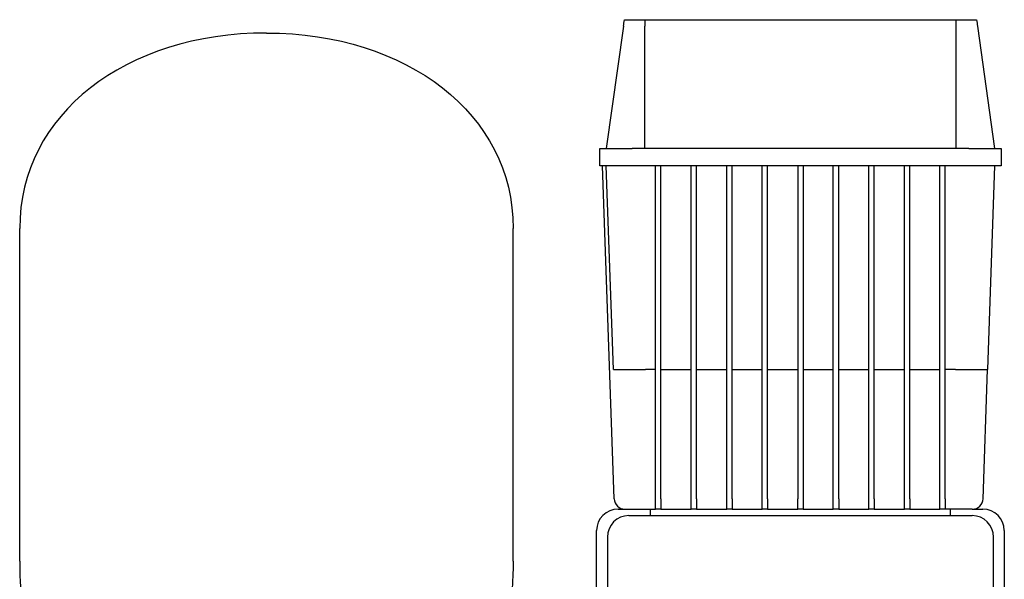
# Model space of a CAD drawing. Header units: millimetres. Extents: x 13 to 1796, y 12 to 744.
# Tile 7 of 7: x 1155 to 1613, y 483 to 744. Entities that reach past the tile are written whole.
import ezdxf

# ---------------------------------------------------------------- set-up
doc = ezdxf.new("R2010")
doc.units = ezdxf.units.MM

msp = doc.modelspace()

# ---------------------------------------------------------------- linework, layer by layer
at = {"color": 7, "linetype": 'Continuous', "lineweight": 25}
for p, q in [((1436.36, 743.73), (1445.92, 743.73)), ((1445.92, 743.73), (1590.94, 743.73)), ((1590.94, 743.73), (1600.5, 743.73)), ((1435.93, 740.66), (1427.93, 683.73)), ((1445.93, 683.73), (1445.93, 740.66)), ((1590.93, 683.73), (1590.93, 740.66)), ((1600.93, 740.66), (1608.93, 683.73)), ((1424.93, 675.73), (1424.93, 683.73)), ((1424.93, 683.73), (1439.93, 683.73)), ((1596.93, 683.73), (1439.93, 683.73)), ((1596.93, 683.73), (1611.93, 683.73)), ((1611.93, 683.73), (1611.93, 675.73)), ((1439.93, 675.73), (1424.93, 675.73)), ((1431.6, 520.56), (1426.18, 675.73)), ((1431.25, 580.73), (1427.93, 675.73)), ((1596.93, 675.73), (1439.93, 675.73)), ((1450.93, 520.56), (1450.93, 675.73)), ((1453.43, 520.56), (1453.43, 675.73)), ((1467.49, 520.56), (1467.49, 675.73)), ((1469.99, 520.56), (1469.99, 675.73)), ((1484.06, 520.56), (1484.06, 675.73)), ((1486.56, 520.56), (1486.56, 675.73)), ((1500.62, 520.56), (1500.62, 675.73)), ((1503.12, 520.56), (1503.12, 675.73)), ((1517.18, 675.73), (1517.18, 520.56)), ((1519.68, 675.73), (1519.68, 520.56)), ((1533.74, 520.56), (1533.74, 675.73)), ((1536.24, 520.56), (1536.24, 675.73)), ((1550.31, 520.56), (1550.31, 675.73)), ((1552.81, 520.56), (1552.81, 675.73)), ((1566.87, 520.56), (1566.87, 675.73)), ((1569.37, 520.56), (1569.37, 675.73)), ((1583.43, 520.56), (1583.43, 675.73)), ((1585.93, 520.56), (1585.93, 675.73)), ((1611.93, 675.73), (1596.93, 675.73)), ((1608.93, 675.73), (1605.61, 580.73)), ((1154.55, 491.53), (1154.55, 646.53)), ((1384.55, 491.53), (1384.55, 646.53)), ((1450.93, 580.73), (1446.24, 580.73)), ((1453.43, 580.73), (1467.49, 580.73)), ((1469.99, 580.73), (1484.06, 580.73)), ((1486.56, 580.73), (1500.62, 580.73)), ((1503.12, 580.73), (1517.18, 580.73)), ((1519.68, 580.73), (1533.74, 580.73)), ((1536.24, 580.73), (1550.31, 580.73)), ((1552.81, 580.73), (1566.87, 580.73)), ((1569.37, 580.73), (1583.43, 580.73)), ((1590.62, 580.73), (1585.93, 580.73)), ((1603.51, 520.56), (1605.61, 580.73)), ((1450.93, 515.73), (1450.93, 520.56)), ((1453.43, 520.56), (1453.43, 515.73)), ((1467.49, 515.73), (1467.49, 520.56)), ((1469.99, 520.56), (1469.99, 515.73)), ((1484.06, 515.73), (1484.06, 520.56)), ((1486.56, 520.56), (1486.56, 515.73)), ((1500.62, 515.73), (1500.62, 520.56)), ((1503.12, 520.56), (1503.12, 515.73)), ((1517.18, 515.73), (1517.18, 520.56)), ((1519.68, 520.56), (1519.68, 515.73)), ((1533.74, 515.73), (1533.74, 520.56)), ((1536.24, 520.56), (1536.24, 515.73)), ((1550.31, 515.73), (1550.31, 520.56)), ((1552.81, 520.56), (1552.81, 515.73)), ((1566.87, 515.73), (1566.87, 520.56)), ((1569.37, 520.56), (1569.37, 515.73)), ((1583.43, 515.73), (1583.43, 520.56)), ((1585.93, 520.56), (1585.93, 515.73)), ((1433.43, 515.73), (1436.6, 515.73)), ((1436.6, 515.73), (1450.93, 515.73)), ((1448.43, 515.73), (1448.43, 512.73)), ((1453.43, 515.73), (1450.93, 515.73)), ((1453.43, 515.73), (1467.49, 515.73)), ((1469.99, 515.73), (1467.49, 515.73)), ((1469.99, 515.73), (1484.06, 515.73)), ((1486.56, 515.73), (1484.06, 515.73)), ((1486.56, 515.73), (1500.62, 515.73)), ((1503.12, 515.73), (1500.62, 515.73)), ((1503.12, 515.73), (1517.18, 515.73)), ((1519.68, 515.73), (1517.18, 515.73)), ((1519.68, 515.73), (1533.74, 515.73)), ((1536.24, 515.73), (1533.74, 515.73)), ((1536.24, 515.73), (1550.31, 515.73)), ((1552.81, 515.73), (1550.31, 515.73)), ((1552.81, 515.73), (1566.87, 515.73)), ((1569.37, 515.73), (1566.87, 515.73)), ((1569.37, 515.73), (1583.43, 515.73)), ((1585.93, 515.73), (1583.43, 515.73)), ((1598.52, 515.73), (1585.93, 515.73)), ((1588.43, 512.73), (1588.43, 515.73)), ((1598.52, 515.73), (1603.43, 515.73)), ((1438.43, 512.73), (1518.43, 512.73)), ((1518.43, 512.73), (1598.43, 512.73)), ((1423.43, 255.73), (1423.43, 505.73)), ((1613.43, 505.73), (1613.43, 450.73)), ((1428.43, 502.73), (1428.43, 475.73)), ((1608.43, 475.73), (1608.43, 502.73))]:
    msp.add_line(p, q, dxfattribs=at)
for centre, radius, start, end in [((1436.6, 520.73), 5, 182, 270), ((1598.52, 520.73), 5, 270, 358), ((1433.43, 505.73), 10, 90, 180), ((1603.43, 505.73), 10, 0, 90), ((1438.43, 502.73), 10, 90, 180), ((1598.43, 502.73), 10, 0, 90)]:
    msp.add_arc(centre, radius, start, end, dxfattribs=at)
for points in [[(1435.93, 740.66), (1436.08, 741.68), (1436.22, 742.71), (1436.36, 743.73)], [(1445.92, 743.73), (1445.93, 742.71), (1445.93, 741.68), (1445.93, 740.66)], [(1590.93, 740.66), (1590.93, 741.68), (1590.93, 742.71), (1590.94, 743.73)], [(1600.5, 743.73), (1600.64, 742.71), (1600.79, 741.68), (1600.93, 740.66)], [(1269.55, 737.53), (1204.03, 737.53), (1154.55, 699.68), (1154.55, 646.53)], [(1269.55, 737.53), (1335.06, 737.53), (1384.55, 699.68), (1384.55, 646.53)], [(1154.55, 491.53), (1154.55, 457.98), (1162.34, 407.81), (1249.55, 401.25)], [(1384.55, 491.53), (1384.55, 457.98), (1376.76, 407.81), (1289.55, 401.25)]]:
    msp.add_open_spline(points, degree=3, dxfattribs=at)
for points in [[(1431.25, 580.73), (1431.25, 580.73), (1431.33, 580.73), (1431.67, 580.73), (1431.94, 580.73), (1432.67, 580.73), (1433.13, 580.73), (1434.25, 580.73), (1434.91, 580.73), (1436.37, 580.73), (1437.18, 580.73), (1438.89, 580.73), (1439.8, 580.73), (1441.64, 580.73), (1442.58, 580.73), (1444.44, 580.73), (1445.36, 580.73), (1446.24, 580.73)], [(1590.62, 580.73), (1591.51, 580.73), (1592.42, 580.73), (1594.28, 580.73), (1595.22, 580.73), (1597.07, 580.73), (1597.97, 580.73), (1599.68, 580.73), (1600.49, 580.73), (1601.96, 580.73), (1602.61, 580.73), (1603.73, 580.73), (1604.2, 580.73), (1604.93, 580.73), (1605.19, 580.73), (1605.54, 580.73), (1605.61, 580.73), (1605.61, 580.73)]]:
    msp.add_open_spline(points, degree=3, knots=[0, 0, 0, 0, 0.125, 0.125, 0.25, 0.25, 0.375, 0.375, 0.5, 0.5, 0.625, 0.625, 0.75, 0.75, 0.875, 0.875, 1, 1, 1, 1], dxfattribs=at)

doc.saveas('drawing.dxf')
